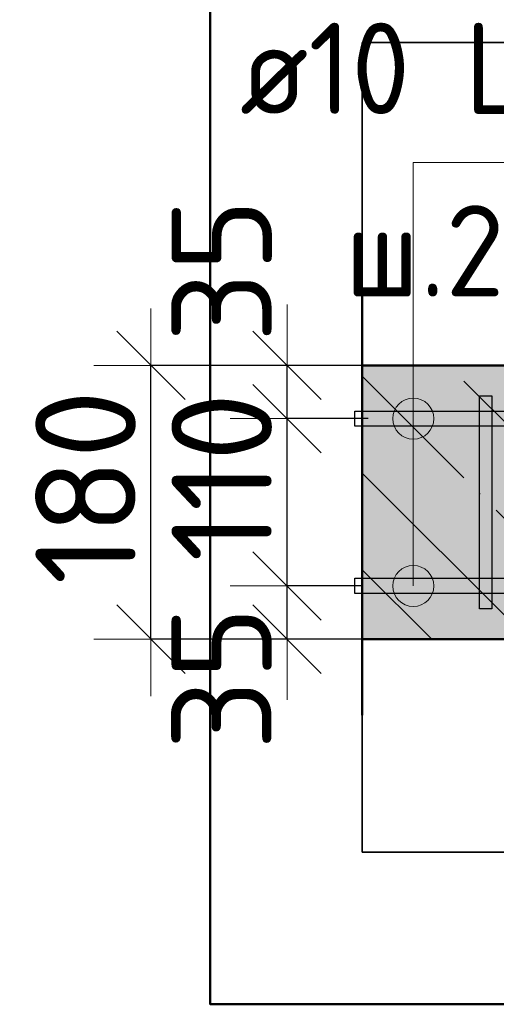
# Model space of a CAD drawing. Header units: millimetres. Extents: x -26477 to 45326, y 46540 to 77465.
# Tile 38 of 50: x 41954 to 42268, y 72755 to 73402. Entities that reach past the tile are written whole.
import ezdxf

# ---------------------------------------------------------------- set-up
doc = ezdxf.new("R2010")
doc.units = ezdxf.units.MM
doc.header["$PDMODE"] = 65
doc.linetypes.add('______11', pattern=[150, 120, -15, 0, -15])
doc.linetypes.add('______5', pattern=[330, 240, -30, 30, -30])
for name, color, linetype, lineweight in [('Standard', 7, 'Continuous', 25), ('Арм.стержн. вертикальными 1', 22, 'Continuous', 35), ('Арм.стержн.горизонт. 1', 180, 'Continuous', 35), ('Размерная линия_ общее', 7, 'Continuous', 13)]:
    doc.layers.add(name, color=color, linetype=linetype, lineweight=lineweight)
doc.layers.add('Арм.стержн.Стяжки', color=7, linetype='Continuous', lineweight=35, true_color=0x501e0f)
doc.styles.add('ISOCPEUR', font='ISOCPEUR')
doc.dimstyles.new('DIMSTYLE_4', dxfattribs={"dimtxt": 66, "dimasz": 75, "dimexe": 0, "dimexo": 0, "dimgap": 33, "dimtad": 2, "dimdec": 0, "dimrnd": 5, "dimzin": 12, "dimdsep": 46, "dimtxsty": 'ISOCPEUR', "dimblk1": 'ALL_ML_STRICH', "dimblk2": 'ALL_ML_STRICH', "dimsah": 1, "dimcen": 0, "dimclrd": 7, "dimclre": 256, "dimclrt": 7, "dimadec": 0, "dimazin": 0, "dimtfac": 1, "dimtdec": 0, "dimtix": 1, "dimtmove": 2, "dimatfit": 3, "dimfxl": 0, "dimtvp": 1.2, "dimtzin": 0, "dimlwd": 0, "dimlwe": -3, "dimarcsym": 0})

# ---------------------------------------------------------------- blocks, each defined once
blk = doc.blocks.new('ALL_ML_STRICH')
at = {"color": 0, "linetype": 'ByBlock', "lineweight": -2}
for p, q in [((0, -0.5), (0, 0.5)), ((-0.3, -0.3), (0.3, 0.3)), ((-1, 0), (0.5, 0))]:
    blk.add_line(p, q, dxfattribs=at)
blk = doc.blocks.new('*D109')
at = {"layer": 'DEFPOINTS', "color": 7, "linetype": 'Continuous', "lineweight": 13, "transparency": 33554687}
for p in [(42199.24, 73030.09), (42130.07, 72995.09), (42217.21, 72995.09)]:
    blk.add_point(p, dxfattribs=at)
at = {"layer": 'Размерная линия_ общее', "color": 253, "linetype": 'Continuous', "lineweight": -2, "true_color": 0xa0a0a0, "transparency": 33554687}
for p, q in [((42179.24, 73030.09), (42130.07, 73030.09)), ((42197.21, 72995.09), (42130.07, 72995.09))]:
    blk.add_line(p, q, dxfattribs=at)
at = {"layer": 'Размерная линия_ общее', "color": 7, "linetype": 'Continuous', "lineweight": -2, "transparency": 33554687}
blk.add_line((42130.07, 72995.09), (42130.07, 73030.09), dxfattribs=at)
at = {"layer": 'Размерная линия_ общее', "color": 7, "linetype": 'Continuous', "lineweight": 13, "transparency": 33554687, "xscale": 75, "yscale": 75, "zscale": 75}
for p, rotation in [((42130.07, 72995.09), 270), ((42130.07, 73030.09), 90)]:
    blk.add_blockref('ALL_ML_STRICH', p, dxfattribs=dict(at, rotation=rotation))
at = {"layer": 'Размерная линия_ общее', "color": 7, "linetype": 'Continuous', "lineweight": 13, "transparency": 33554687, "insert": (42086.99, 72969.4), "char_height": 66, "width": 132, "attachment_point": 5, "rotation": 90, "style": 'ISOCPEUR'}
blk.add_mtext('\\A1;{35}', dxfattribs=at)
blk = doc.blocks.new('*D110')
at = {"layer": 'DEFPOINTS', "color": 7, "linetype": 'Continuous', "lineweight": 13, "transparency": 33554687}
for p in [(42203.33, 73140.09), (42130.07, 73030.09), (42199.24, 73030.09)]:
    blk.add_point(p, dxfattribs=at)
at = {"layer": 'Размерная линия_ общее', "color": 253, "linetype": 'Continuous', "lineweight": -2, "true_color": 0xa0a0a0, "transparency": 33554687}
for p, q in [((42183.33, 73140.09), (42130.07, 73140.09)), ((42179.24, 73030.09), (42130.07, 73030.09))]:
    blk.add_line(p, q, dxfattribs=at)
at = {"layer": 'Размерная линия_ общее', "color": 7, "linetype": 'Continuous', "lineweight": -2, "transparency": 33554687}
blk.add_line((42130.07, 73030.09), (42130.07, 73140.09), dxfattribs=at)
at = {"layer": 'Размерная линия_ общее', "color": 7, "linetype": 'Continuous', "lineweight": 13, "transparency": 33554687, "xscale": 75, "yscale": 75, "zscale": 75}
for p, rotation in [((42130.07, 73140.09), 90), ((42130.07, 73030.09), 270)]:
    blk.add_blockref('ALL_ML_STRICH', p, dxfattribs=dict(at, rotation=rotation))
at = {"layer": 'Размерная линия_ общее', "color": 7, "linetype": 'Continuous', "lineweight": 13, "transparency": 33554687, "insert": (42087.07, 73101.59), "char_height": 66, "width": 198, "attachment_point": 5, "rotation": 90, "style": 'ISOCPEUR'}
blk.add_mtext('\\A1;{110}', dxfattribs=at)
blk = doc.blocks.new('*D111')
at = {"layer": 'DEFPOINTS', "color": 7, "linetype": 'Continuous', "lineweight": 13, "transparency": 33554687}
for p in [(42209.22, 73175.09), (42130.07, 73140.09), (42203.33, 73140.09)]:
    blk.add_point(p, dxfattribs=at)
at = {"layer": 'Размерная линия_ общее', "color": 253, "linetype": 'Continuous', "lineweight": -2, "true_color": 0xa0a0a0, "transparency": 33554687}
for p, q in [((42189.22, 73175.09), (42130.07, 73175.09)), ((42183.33, 73140.09), (42130.07, 73140.09))]:
    blk.add_line(p, q, dxfattribs=at)
at = {"layer": 'Размерная линия_ общее', "color": 7, "linetype": 'Continuous', "lineweight": -2, "transparency": 33554687}
blk.add_line((42130.07, 73140.09), (42130.07, 73175.09), dxfattribs=at)
at = {"layer": 'Размерная линия_ общее', "color": 7, "linetype": 'Continuous', "lineweight": 13, "transparency": 33554687, "xscale": 75, "yscale": 75, "zscale": 75}
for p, rotation in [((42130.07, 73140.09), 270), ((42130.07, 73175.09), 90)]:
    blk.add_blockref('ALL_ML_STRICH', p, dxfattribs=dict(at, rotation=rotation))
at = {"layer": 'Размерная линия_ общее', "color": 7, "linetype": 'Continuous', "lineweight": 13, "transparency": 33554687, "insert": (42087.08, 73237.48), "char_height": 66, "width": 132, "attachment_point": 5, "rotation": 90, "style": 'ISOCPEUR'}
blk.add_mtext('\\A1;{35}', dxfattribs=at)
blk = doc.blocks.new('*D112')
at = {"layer": 'DEFPOINTS', "color": 7, "linetype": 'Continuous', "lineweight": 13, "transparency": 33554687}
for p in [(42203.65, 73175.09), (42040.56, 72995.09), (42197.21, 72995.09)]:
    blk.add_point(p, dxfattribs=at)
at = {"layer": 'Размерная линия_ общее', "color": 253, "linetype": 'Continuous', "lineweight": -2, "true_color": 0xa0a0a0, "transparency": 33554687}
for p, q in [((42183.65, 73175.09), (42040.56, 73175.09)), ((42177.21, 72995.09), (42040.56, 72995.09))]:
    blk.add_line(p, q, dxfattribs=at)
at = {"layer": 'Размерная линия_ общее', "color": 7, "linetype": 'Continuous', "lineweight": -2, "transparency": 33554687}
blk.add_line((42040.56, 72995.09), (42040.56, 73175.09), dxfattribs=at)
at = {"layer": 'Размерная линия_ общее', "color": 7, "linetype": 'Continuous', "lineweight": 13, "transparency": 33554687, "xscale": 75, "yscale": 75, "zscale": 75}
for p, rotation in [((42040.56, 73175.09), 90), ((42040.56, 72995.09), 270)]:
    blk.add_blockref('ALL_ML_STRICH', p, dxfattribs=dict(at, rotation=rotation))
at = {"layer": 'Размерная линия_ общее', "color": 7, "linetype": 'Continuous', "lineweight": 13, "transparency": 33554687, "insert": (41997.56, 73094.99), "char_height": 66, "width": 198, "attachment_point": 5, "rotation": 90, "style": 'ISOCPEUR'}
blk.add_mtext('\\A1;{180}', dxfattribs=at)

msp = doc.modelspace()

# ---------------------------------------------------------------- hatches: boundary and pattern name
at = {"layer": 'Standard', "linetype": 'Continuous', "lineweight": -3, "transparency": 33554687}
msp.add_hatch(color=7, dxfattribs=at).paths.add_polyline_path([(42790.62, 72995.09), (42790.62, 73175.09), (42179.52, 73175.09), (42179.52, 72995.09)])
at = {"layer": 'Арм.стержн. вертикальными 1', "linetype": 'Continuous', "lineweight": 50, "transparency": 33554687}
for points in [[(42250.62, 73125.09), (42252.53, 73125.47), (42254.15, 73126.56), (42255.24, 73128.18), (42255.62, 73130.09), (42255.24, 73132), (42254.15, 73133.63), (42252.53, 73134.71), (42250.62, 73135.09), (42248.7, 73134.71), (42247.08, 73133.63), (42246, 73132), (42245.62, 73130.09), (42246, 73128.18), (42247.08, 73126.56), (42248.7, 73125.47)], [(42250.62, 73035.09), (42252.53, 73035.47), (42254.15, 73036.56), (42255.24, 73038.18), (42255.62, 73040.09), (42255.24, 73042), (42254.15, 73043.63), (42252.53, 73044.71), (42250.62, 73045.09), (42248.7, 73044.71), (42247.08, 73043.63), (42246, 73042), (42245.62, 73040.09), (42246, 73038.18), (42247.08, 73036.56), (42248.7, 73035.47)]]:
    msp.add_hatch(color=4, dxfattribs=at).paths.add_polyline_path(points)
at = {"layer": 'Арм.стержн.горизонт. 1', "linetype": 'Continuous', "lineweight": 13, "transparency": 33554687}
for points in [[(42219.78, 73151.7), (42206.28, 73151.7), (42201.42, 73146.84)], [(42219.78, 73151.7), (42201.42, 73146.84), (42224.64, 73146.84)], [(42219.78, 73151.7), (42206.28, 73151.7), (42201.42, 73146.84)], [(42219.78, 73151.7), (42201.42, 73146.84), (42224.64, 73146.84)], [(42219.78, 73151.7), (42206.28, 73151.7), (42201.42, 73146.84)], [(42219.78, 73151.7), (42201.42, 73146.84), (42224.64, 73146.84)], [(42219.78, 73151.7), (42206.28, 73151.7), (42201.42, 73146.84)], [(42219.78, 73151.7), (42201.42, 73146.84), (42224.64, 73146.84)], [(42219.78, 73151.7), (42206.28, 73151.7), (42201.42, 73146.84)], [(42219.78, 73151.7), (42201.42, 73146.84), (42224.64, 73146.84)], [(42219.78, 73151.7), (42206.28, 73151.7), (42201.42, 73146.84)], [(42219.78, 73151.7), (42201.42, 73146.84), (42224.64, 73146.84)], [(42219.78, 73151.7), (42206.28, 73151.7), (42201.42, 73146.84)], [(42219.78, 73151.7), (42201.42, 73146.84), (42224.64, 73146.84)], [(42219.78, 73151.7), (42206.28, 73151.7), (42201.42, 73146.84)], [(42219.78, 73151.7), (42201.42, 73146.84), (42224.64, 73146.84)], [(42219.78, 73151.7), (42206.28, 73151.7), (42201.42, 73146.84)], [(42219.78, 73151.7), (42201.42, 73146.84), (42224.64, 73146.84)], [(42219.78, 73151.7), (42206.28, 73151.7), (42201.42, 73146.84)], [(42219.78, 73151.7), (42201.42, 73146.84), (42224.64, 73146.84)], [(42219.78, 73151.7), (42206.28, 73151.7), (42201.42, 73146.84)], [(42219.78, 73151.7), (42201.42, 73146.84), (42224.64, 73146.84)], [(42219.78, 73151.7), (42206.28, 73151.7), (42201.42, 73146.84)], [(42219.78, 73151.7), (42201.42, 73146.84), (42224.64, 73146.84)], [(42219.78, 73151.7), (42206.28, 73151.7), (42201.42, 73146.84)], [(42219.78, 73151.7), (42201.42, 73146.84), (42224.64, 73146.84)], [(42219.78, 73151.7), (42206.28, 73151.7), (42201.42, 73146.84)], [(42219.78, 73151.7), (42201.42, 73146.84), (42224.64, 73146.84)], [(42206.28, 73151.7), (42219.78, 73151.7), (42213.03, 73153.59)], [(42206.28, 73151.7), (42219.78, 73151.7), (42213.03, 73153.59)], [(42206.28, 73151.7), (42219.78, 73151.7), (42213.03, 73153.59)], [(42206.28, 73151.7), (42219.78, 73151.7), (42213.03, 73153.59)], [(42206.28, 73151.7), (42219.78, 73151.7), (42213.03, 73153.59)], [(42206.28, 73151.7), (42219.78, 73151.7), (42213.03, 73153.59)], [(42206.28, 73151.7), (42219.78, 73151.7), (42213.03, 73153.59)], [(42206.28, 73151.7), (42219.78, 73151.7), (42213.03, 73153.59)], [(42206.28, 73151.7), (42219.78, 73151.7), (42213.03, 73153.59)], [(42206.28, 73151.7), (42219.78, 73151.7), (42213.03, 73153.59)], [(42206.28, 73151.7), (42219.78, 73151.7), (42213.03, 73153.59)], [(42206.28, 73151.7), (42219.78, 73151.7), (42213.03, 73153.59)], [(42206.28, 73151.7), (42219.78, 73151.7), (42213.03, 73153.59)], [(42206.28, 73151.7), (42219.78, 73151.7), (42213.03, 73153.59)], [(42224.64, 73146.84), (42201.42, 73146.84), (42199.53, 73140.09)], [(42224.64, 73146.84), (42199.53, 73140.09), (42226.53, 73140.09)], [(42224.64, 73146.84), (42201.42, 73146.84), (42199.53, 73140.09)], [(42224.64, 73146.84), (42199.53, 73140.09), (42226.53, 73140.09)], [(42224.64, 73146.84), (42201.42, 73146.84), (42199.53, 73140.09)], [(42224.64, 73146.84), (42199.53, 73140.09), (42226.53, 73140.09)], [(42224.64, 73146.84), (42201.42, 73146.84), (42199.53, 73140.09)], [(42224.64, 73146.84), (42199.53, 73140.09), (42226.53, 73140.09)], [(42224.64, 73146.84), (42201.42, 73146.84), (42199.53, 73140.09)], [(42224.64, 73146.84), (42199.53, 73140.09), (42226.53, 73140.09)], [(42224.64, 73146.84), (42201.42, 73146.84), (42199.53, 73140.09)], [(42224.64, 73146.84), (42199.53, 73140.09), (42226.53, 73140.09)], [(42224.64, 73146.84), (42201.42, 73146.84), (42199.53, 73140.09)], [(42224.64, 73146.84), (42199.53, 73140.09), (42226.53, 73140.09)], [(42224.64, 73146.84), (42201.42, 73146.84), (42199.53, 73140.09)], [(42224.64, 73146.84), (42199.53, 73140.09), (42226.53, 73140.09)], [(42224.64, 73146.84), (42201.42, 73146.84), (42199.53, 73140.09)], [(42224.64, 73146.84), (42199.53, 73140.09), (42226.53, 73140.09)], [(42224.64, 73146.84), (42201.42, 73146.84), (42199.53, 73140.09)], [(42224.64, 73146.84), (42199.53, 73140.09), (42226.53, 73140.09)], [(42224.64, 73146.84), (42201.42, 73146.84), (42199.53, 73140.09)], [(42224.64, 73146.84), (42199.53, 73140.09), (42226.53, 73140.09)], [(42224.64, 73146.84), (42201.42, 73146.84), (42199.53, 73140.09)], [(42224.64, 73146.84), (42199.53, 73140.09), (42226.53, 73140.09)], [(42224.64, 73146.84), (42201.42, 73146.84), (42199.53, 73140.09)], [(42224.64, 73146.84), (42199.53, 73140.09), (42226.53, 73140.09)], [(42224.64, 73146.84), (42201.42, 73146.84), (42199.53, 73140.09)], [(42224.64, 73146.84), (42199.53, 73140.09), (42226.53, 73140.09)], [(42226.53, 73140.09), (42199.53, 73140.09), (42201.42, 73133.34)], [(42226.53, 73140.09), (42199.53, 73140.09), (42201.42, 73133.34)], [(42226.53, 73140.09), (42199.53, 73140.09), (42201.42, 73133.34)], [(42226.53, 73140.09), (42199.53, 73140.09), (42201.42, 73133.34)], [(42226.53, 73140.09), (42199.53, 73140.09), (42201.42, 73133.34)], [(42226.53, 73140.09), (42199.53, 73140.09), (42201.42, 73133.34)], [(42226.53, 73140.09), (42199.53, 73140.09), (42201.42, 73133.34)], [(42226.53, 73140.09), (42199.53, 73140.09), (42201.42, 73133.34)], [(42226.53, 73140.09), (42199.53, 73140.09), (42201.42, 73133.34)], [(42226.53, 73140.09), (42199.53, 73140.09), (42201.42, 73133.34)], [(42226.53, 73140.09), (42199.53, 73140.09), (42201.42, 73133.34)], [(42226.53, 73140.09), (42199.53, 73140.09), (42201.42, 73133.34)], [(42226.53, 73140.09), (42199.53, 73140.09), (42201.42, 73133.34)], [(42226.53, 73140.09), (42199.53, 73140.09), (42201.42, 73133.34)], [(42226.53, 73140.09), (42201.42, 73133.34), (42224.64, 73133.34)], [(42226.53, 73140.09), (42201.42, 73133.34), (42224.64, 73133.34)], [(42226.53, 73140.09), (42201.42, 73133.34), (42224.64, 73133.34)], [(42226.53, 73140.09), (42201.42, 73133.34), (42224.64, 73133.34)], [(42226.53, 73140.09), (42201.42, 73133.34), (42224.64, 73133.34)], [(42226.53, 73140.09), (42201.42, 73133.34), (42224.64, 73133.34)], [(42226.53, 73140.09), (42201.42, 73133.34), (42224.64, 73133.34)], [(42226.53, 73140.09), (42201.42, 73133.34), (42224.64, 73133.34)], [(42226.53, 73140.09), (42201.42, 73133.34), (42224.64, 73133.34)], [(42226.53, 73140.09), (42201.42, 73133.34), (42224.64, 73133.34)], [(42226.53, 73140.09), (42201.42, 73133.34), (42224.64, 73133.34)], [(42226.53, 73140.09), (42201.42, 73133.34), (42224.64, 73133.34)], [(42226.53, 73140.09), (42201.42, 73133.34), (42224.64, 73133.34)], [(42226.53, 73140.09), (42201.42, 73133.34), (42224.64, 73133.34)], [(42224.64, 73133.34), (42201.42, 73133.34), (42206.28, 73128.48)], [(42224.64, 73133.34), (42201.42, 73133.34), (42206.28, 73128.48)], [(42224.64, 73133.34), (42201.42, 73133.34), (42206.28, 73128.48)], [(42224.64, 73133.34), (42201.42, 73133.34), (42206.28, 73128.48)], [(42224.64, 73133.34), (42201.42, 73133.34), (42206.28, 73128.48)], [(42224.64, 73133.34), (42201.42, 73133.34), (42206.28, 73128.48)], [(42224.64, 73133.34), (42201.42, 73133.34), (42206.28, 73128.48)], [(42224.64, 73133.34), (42201.42, 73133.34), (42206.28, 73128.48)], [(42224.64, 73133.34), (42201.42, 73133.34), (42206.28, 73128.48)], [(42224.64, 73133.34), (42201.42, 73133.34), (42206.28, 73128.48)], [(42224.64, 73133.34), (42201.42, 73133.34), (42206.28, 73128.48)], [(42224.64, 73133.34), (42201.42, 73133.34), (42206.28, 73128.48)], [(42224.64, 73133.34), (42201.42, 73133.34), (42206.28, 73128.48)], [(42224.64, 73133.34), (42201.42, 73133.34), (42206.28, 73128.48)], [(42224.64, 73133.34), (42206.28, 73128.48), (42219.78, 73128.48)], [(42224.64, 73133.34), (42206.28, 73128.48), (42219.78, 73128.48)], [(42224.64, 73133.34), (42206.28, 73128.48), (42219.78, 73128.48)], [(42224.64, 73133.34), (42206.28, 73128.48), (42219.78, 73128.48)], [(42224.64, 73133.34), (42206.28, 73128.48), (42219.78, 73128.48)], [(42224.64, 73133.34), (42206.28, 73128.48), (42219.78, 73128.48)], [(42224.64, 73133.34), (42206.28, 73128.48), (42219.78, 73128.48)], [(42224.64, 73133.34), (42206.28, 73128.48), (42219.78, 73128.48)], [(42224.64, 73133.34), (42206.28, 73128.48), (42219.78, 73128.48)], [(42224.64, 73133.34), (42206.28, 73128.48), (42219.78, 73128.48)], [(42224.64, 73133.34), (42206.28, 73128.48), (42219.78, 73128.48)], [(42224.64, 73133.34), (42206.28, 73128.48), (42219.78, 73128.48)], [(42224.64, 73133.34), (42206.28, 73128.48), (42219.78, 73128.48)], [(42224.64, 73133.34), (42206.28, 73128.48), (42219.78, 73128.48)], [(42219.78, 73128.48), (42206.28, 73128.48), (42213.03, 73126.59)], [(42219.78, 73128.48), (42206.28, 73128.48), (42213.03, 73126.59)], [(42219.78, 73128.48), (42206.28, 73128.48), (42213.03, 73126.59)], [(42219.78, 73128.48), (42206.28, 73128.48), (42213.03, 73126.59)], [(42219.78, 73128.48), (42206.28, 73128.48), (42213.03, 73126.59)], [(42219.78, 73128.48), (42206.28, 73128.48), (42213.03, 73126.59)], [(42219.78, 73128.48), (42206.28, 73128.48), (42213.03, 73126.59)], [(42219.78, 73128.48), (42206.28, 73128.48), (42213.03, 73126.59)], [(42219.78, 73128.48), (42206.28, 73128.48), (42213.03, 73126.59)], [(42219.78, 73128.48), (42206.28, 73128.48), (42213.03, 73126.59)], [(42219.78, 73128.48), (42206.28, 73128.48), (42213.03, 73126.59)], [(42219.78, 73128.48), (42206.28, 73128.48), (42213.03, 73126.59)], [(42219.78, 73128.48), (42206.28, 73128.48), (42213.03, 73126.59)], [(42219.78, 73128.48), (42206.28, 73128.48), (42213.03, 73126.59)], [(42219.78, 73041.7), (42206.28, 73041.7), (42201.42, 73036.84)], [(42219.78, 73041.7), (42201.42, 73036.84), (42224.64, 73036.84)], [(42219.78, 73041.7), (42206.28, 73041.7), (42201.42, 73036.84)], [(42219.78, 73041.7), (42201.42, 73036.84), (42224.64, 73036.84)], [(42219.78, 73041.7), (42206.28, 73041.7), (42201.42, 73036.84)], [(42219.78, 73041.7), (42201.42, 73036.84), (42224.64, 73036.84)], [(42219.78, 73041.7), (42206.28, 73041.7), (42201.42, 73036.84)], [(42219.78, 73041.7), (42201.42, 73036.84), (42224.64, 73036.84)], [(42219.78, 73041.7), (42206.28, 73041.7), (42201.42, 73036.84)], [(42219.78, 73041.7), (42201.42, 73036.84), (42224.64, 73036.84)], [(42219.78, 73041.7), (42206.28, 73041.7), (42201.42, 73036.84)], [(42219.78, 73041.7), (42201.42, 73036.84), (42224.64, 73036.84)], [(42219.78, 73041.7), (42206.28, 73041.7), (42201.42, 73036.84)], [(42219.78, 73041.7), (42201.42, 73036.84), (42224.64, 73036.84)], [(42219.78, 73041.7), (42206.28, 73041.7), (42201.42, 73036.84)], [(42219.78, 73041.7), (42201.42, 73036.84), (42224.64, 73036.84)], [(42219.78, 73041.7), (42206.28, 73041.7), (42201.42, 73036.84)], [(42219.78, 73041.7), (42201.42, 73036.84), (42224.64, 73036.84)], [(42219.78, 73041.7), (42206.28, 73041.7), (42201.42, 73036.84)], [(42219.78, 73041.7), (42201.42, 73036.84), (42224.64, 73036.84)], [(42219.78, 73041.7), (42206.28, 73041.7), (42201.42, 73036.84)], [(42219.78, 73041.7), (42201.42, 73036.84), (42224.64, 73036.84)], [(42219.78, 73041.7), (42206.28, 73041.7), (42201.42, 73036.84)], [(42219.78, 73041.7), (42201.42, 73036.84), (42224.64, 73036.84)], [(42219.78, 73041.7), (42206.28, 73041.7), (42201.42, 73036.84)], [(42219.78, 73041.7), (42201.42, 73036.84), (42224.64, 73036.84)], [(42219.78, 73041.7), (42206.28, 73041.7), (42201.42, 73036.84)], [(42219.78, 73041.7), (42201.42, 73036.84), (42224.64, 73036.84)], [(42206.28, 73041.7), (42219.78, 73041.7), (42213.03, 73043.59)], [(42206.28, 73041.7), (42219.78, 73041.7), (42213.03, 73043.59)], [(42206.28, 73041.7), (42219.78, 73041.7), (42213.03, 73043.59)], [(42206.28, 73041.7), (42219.78, 73041.7), (42213.03, 73043.59)], [(42206.28, 73041.7), (42219.78, 73041.7), (42213.03, 73043.59)], [(42206.28, 73041.7), (42219.78, 73041.7), (42213.03, 73043.59)], [(42206.28, 73041.7), (42219.78, 73041.7), (42213.03, 73043.59)], [(42206.28, 73041.7), (42219.78, 73041.7), (42213.03, 73043.59)], [(42206.28, 73041.7), (42219.78, 73041.7), (42213.03, 73043.59)], [(42206.28, 73041.7), (42219.78, 73041.7), (42213.03, 73043.59)], [(42206.28, 73041.7), (42219.78, 73041.7), (42213.03, 73043.59)], [(42206.28, 73041.7), (42219.78, 73041.7), (42213.03, 73043.59)], [(42206.28, 73041.7), (42219.78, 73041.7), (42213.03, 73043.59)], [(42206.28, 73041.7), (42219.78, 73041.7), (42213.03, 73043.59)], [(42224.64, 73036.84), (42201.42, 73036.84), (42199.53, 73030.09)], [(42224.64, 73036.84), (42199.53, 73030.09), (42226.53, 73030.09)], [(42224.64, 73036.84), (42201.42, 73036.84), (42199.53, 73030.09)], [(42224.64, 73036.84), (42199.53, 73030.09), (42226.53, 73030.09)], [(42224.64, 73036.84), (42201.42, 73036.84), (42199.53, 73030.09)], [(42224.64, 73036.84), (42199.53, 73030.09), (42226.53, 73030.09)], [(42224.64, 73036.84), (42201.42, 73036.84), (42199.53, 73030.09)], [(42224.64, 73036.84), (42199.53, 73030.09), (42226.53, 73030.09)], [(42224.64, 73036.84), (42201.42, 73036.84), (42199.53, 73030.09)], [(42224.64, 73036.84), (42199.53, 73030.09), (42226.53, 73030.09)], [(42224.64, 73036.84), (42201.42, 73036.84), (42199.53, 73030.09)], [(42224.64, 73036.84), (42199.53, 73030.09), (42226.53, 73030.09)], [(42224.64, 73036.84), (42201.42, 73036.84), (42199.53, 73030.09)], [(42224.64, 73036.84), (42199.53, 73030.09), (42226.53, 73030.09)], [(42224.64, 73036.84), (42201.42, 73036.84), (42199.53, 73030.09)], [(42224.64, 73036.84), (42199.53, 73030.09), (42226.53, 73030.09)], [(42224.64, 73036.84), (42201.42, 73036.84), (42199.53, 73030.09)], [(42224.64, 73036.84), (42199.53, 73030.09), (42226.53, 73030.09)], [(42224.64, 73036.84), (42201.42, 73036.84), (42199.53, 73030.09)], [(42224.64, 73036.84), (42199.53, 73030.09), (42226.53, 73030.09)], [(42224.64, 73036.84), (42201.42, 73036.84), (42199.53, 73030.09)], [(42224.64, 73036.84), (42199.53, 73030.09), (42226.53, 73030.09)], [(42224.64, 73036.84), (42201.42, 73036.84), (42199.53, 73030.09)], [(42224.64, 73036.84), (42199.53, 73030.09), (42226.53, 73030.09)], [(42224.64, 73036.84), (42201.42, 73036.84), (42199.53, 73030.09)], [(42224.64, 73036.84), (42199.53, 73030.09), (42226.53, 73030.09)], [(42224.64, 73036.84), (42201.42, 73036.84), (42199.53, 73030.09)], [(42224.64, 73036.84), (42199.53, 73030.09), (42226.53, 73030.09)], [(42226.53, 73030.09), (42199.53, 73030.09), (42201.42, 73023.34)], [(42226.53, 73030.09), (42199.53, 73030.09), (42201.42, 73023.34)], [(42226.53, 73030.09), (42199.53, 73030.09), (42201.42, 73023.34)], [(42226.53, 73030.09), (42199.53, 73030.09), (42201.42, 73023.34)], [(42226.53, 73030.09), (42199.53, 73030.09), (42201.42, 73023.34)], [(42226.53, 73030.09), (42199.53, 73030.09), (42201.42, 73023.34)], [(42226.53, 73030.09), (42199.53, 73030.09), (42201.42, 73023.34)], [(42226.53, 73030.09), (42199.53, 73030.09), (42201.42, 73023.34)], [(42226.53, 73030.09), (42199.53, 73030.09), (42201.42, 73023.34)], [(42226.53, 73030.09), (42199.53, 73030.09), (42201.42, 73023.34)], [(42226.53, 73030.09), (42199.53, 73030.09), (42201.42, 73023.34)], [(42226.53, 73030.09), (42199.53, 73030.09), (42201.42, 73023.34)], [(42226.53, 73030.09), (42199.53, 73030.09), (42201.42, 73023.34)], [(42226.53, 73030.09), (42199.53, 73030.09), (42201.42, 73023.34)], [(42226.53, 73030.09), (42201.42, 73023.34), (42224.64, 73023.34)], [(42226.53, 73030.09), (42201.42, 73023.34), (42224.64, 73023.34)], [(42226.53, 73030.09), (42201.42, 73023.34), (42224.64, 73023.34)], [(42226.53, 73030.09), (42201.42, 73023.34), (42224.64, 73023.34)], [(42226.53, 73030.09), (42201.42, 73023.34), (42224.64, 73023.34)], [(42226.53, 73030.09), (42201.42, 73023.34), (42224.64, 73023.34)], [(42226.53, 73030.09), (42201.42, 73023.34), (42224.64, 73023.34)], [(42226.53, 73030.09), (42201.42, 73023.34), (42224.64, 73023.34)], [(42226.53, 73030.09), (42201.42, 73023.34), (42224.64, 73023.34)], [(42226.53, 73030.09), (42201.42, 73023.34), (42224.64, 73023.34)], [(42226.53, 73030.09), (42201.42, 73023.34), (42224.64, 73023.34)], [(42226.53, 73030.09), (42201.42, 73023.34), (42224.64, 73023.34)], [(42226.53, 73030.09), (42201.42, 73023.34), (42224.64, 73023.34)], [(42226.53, 73030.09), (42201.42, 73023.34), (42224.64, 73023.34)], [(42224.64, 73023.34), (42201.42, 73023.34), (42206.28, 73018.48)], [(42224.64, 73023.34), (42201.42, 73023.34), (42206.28, 73018.48)], [(42224.64, 73023.34), (42201.42, 73023.34), (42206.28, 73018.48)], [(42224.64, 73023.34), (42201.42, 73023.34), (42206.28, 73018.48)], [(42224.64, 73023.34), (42201.42, 73023.34), (42206.28, 73018.48)], [(42224.64, 73023.34), (42201.42, 73023.34), (42206.28, 73018.48)], [(42224.64, 73023.34), (42201.42, 73023.34), (42206.28, 73018.48)], [(42224.64, 73023.34), (42201.42, 73023.34), (42206.28, 73018.48)], [(42224.64, 73023.34), (42201.42, 73023.34), (42206.28, 73018.48)], [(42224.64, 73023.34), (42201.42, 73023.34), (42206.28, 73018.48)], [(42224.64, 73023.34), (42201.42, 73023.34), (42206.28, 73018.48)], [(42224.64, 73023.34), (42201.42, 73023.34), (42206.28, 73018.48)], [(42224.64, 73023.34), (42201.42, 73023.34), (42206.28, 73018.48)], [(42224.64, 73023.34), (42201.42, 73023.34), (42206.28, 73018.48)], [(42224.64, 73023.34), (42206.28, 73018.48), (42219.78, 73018.48)], [(42224.64, 73023.34), (42206.28, 73018.48), (42219.78, 73018.48)], [(42224.64, 73023.34), (42206.28, 73018.48), (42219.78, 73018.48)], [(42224.64, 73023.34), (42206.28, 73018.48), (42219.78, 73018.48)], [(42224.64, 73023.34), (42206.28, 73018.48), (42219.78, 73018.48)], [(42224.64, 73023.34), (42206.28, 73018.48), (42219.78, 73018.48)], [(42224.64, 73023.34), (42206.28, 73018.48), (42219.78, 73018.48)], [(42224.64, 73023.34), (42206.28, 73018.48), (42219.78, 73018.48)], [(42224.64, 73023.34), (42206.28, 73018.48), (42219.78, 73018.48)], [(42224.64, 73023.34), (42206.28, 73018.48), (42219.78, 73018.48)], [(42224.64, 73023.34), (42206.28, 73018.48), (42219.78, 73018.48)], [(42224.64, 73023.34), (42206.28, 73018.48), (42219.78, 73018.48)], [(42224.64, 73023.34), (42206.28, 73018.48), (42219.78, 73018.48)], [(42224.64, 73023.34), (42206.28, 73018.48), (42219.78, 73018.48)], [(42219.78, 73018.48), (42206.28, 73018.48), (42213.03, 73016.59)], [(42219.78, 73018.48), (42206.28, 73018.48), (42213.03, 73016.59)], [(42219.78, 73018.48), (42206.28, 73018.48), (42213.03, 73016.59)], [(42219.78, 73018.48), (42206.28, 73018.48), (42213.03, 73016.59)], [(42219.78, 73018.48), (42206.28, 73018.48), (42213.03, 73016.59)], [(42219.78, 73018.48), (42206.28, 73018.48), (42213.03, 73016.59)], [(42219.78, 73018.48), (42206.28, 73018.48), (42213.03, 73016.59)], [(42219.78, 73018.48), (42206.28, 73018.48), (42213.03, 73016.59)], [(42219.78, 73018.48), (42206.28, 73018.48), (42213.03, 73016.59)], [(42219.78, 73018.48), (42206.28, 73018.48), (42213.03, 73016.59)], [(42219.78, 73018.48), (42206.28, 73018.48), (42213.03, 73016.59)], [(42219.78, 73018.48), (42206.28, 73018.48), (42213.03, 73016.59)], [(42219.78, 73018.48), (42206.28, 73018.48), (42213.03, 73016.59)], [(42219.78, 73018.48), (42206.28, 73018.48), (42213.03, 73016.59)]]:
    msp.add_hatch(color=7, dxfattribs=at).paths.add_polyline_path(points)

# ---------------------------------------------------------------- linework, layer by layer
at = {"color": 52, "linetype": 'Continuous', "lineweight": -3, "transparency": 33554687}
for p, q in [((42179.52, 73387.35), (42179.52, 72854.97)), ((42179.52, 72854.97), (42179.52, 73387.35)), ((42935.42, 73387.35), (42179.52, 73387.35)), ((42179.52, 73387.35), (42935.42, 73387.35)), ((42179.52, 72854.97), (42935.42, 72854.97)), ((42935.42, 72854.97), (42179.52, 72854.97))]:
    msp.add_line(p, q, dxfattribs=at)
at = {"layer": 'Standard', "color": 7, "linetype": 'Continuous', "lineweight": 50, "transparency": 33554687}
for p, q in [((42179.52, 73225.09), (42179.52, 72945.09)), ((42790.62, 73175.09), (42179.52, 73175.09)), ((42179.52, 72995.09), (42790.62, 72995.09))]:
    msp.add_line(p, q, dxfattribs=at)
at = {"layer": 'Standard', "color": 7, "linetype": '______5', "lineweight": -3, "transparency": 33554687}
for p, q in [((42416.05, 72995.09), (42236.05, 73175.09)), ((42288.77, 72995.09), (42179.52, 73104.34))]:
    msp.add_line(p, q, dxfattribs=at)
at = {"layer": 'Standard', "color": 7, "linetype": '______11', "lineweight": -3, "transparency": 33554687}
for p, q in [((42352.41, 72995.09), (42179.52, 73167.98)), ((42225.13, 72995.09), (42179.52, 73040.7))]:
    msp.add_line(p, q, dxfattribs=at)
at = {"layer": 'Standard', "color": 7, "linetype": 'Continuous', "lineweight": 50, "transparency": 33554687}
msp.add_lwpolyline([(42079.52, 73487.35), (42079.52, 72754.97), (43035.42, 72754.97), (43035.42, 73487.35), (42079.52, 73487.35)], dxfattribs=at)
at = {"layer": 'Арм.стержн.горизонт. 1', "color": 7, "linetype": 'Continuous', "lineweight": 13, "transparency": 33554687}
for p, q in [((42213.03, 73308.43), (42501.03, 73308.43)), ((42213.03, 73308.43), (42213.03, 73030.09)), ((42213.03, 73308.43), (42213.03, 73030.09)), ((42213.03, 73308.43), (42213.03, 73030.09)), ((42213.03, 73308.43), (42213.03, 73030.09)), ((42213.03, 73308.43), (42213.03, 73030.09)), ((42213.03, 73308.43), (42213.03, 73030.09)), ((42213.03, 73308.43), (42213.03, 73030.09)), ((42213.03, 73308.43), (42213.03, 73030.09)), ((42213.03, 73308.43), (42213.03, 73030.09)), ((42213.03, 73308.43), (42213.03, 73030.09)), ((42213.03, 73308.43), (42213.03, 73030.09)), ((42213.03, 73308.43), (42213.03, 73030.09)), ((42213.03, 73308.43), (42213.03, 73030.09)), ((42213.03, 73308.43), (42213.03, 73030.09)), ((42213.03, 73308.43), (42213.03, 73140.09)), ((42213.03, 73308.43), (42213.03, 73140.09)), ((42213.03, 73308.43), (42213.03, 73140.09)), ((42213.03, 73308.43), (42213.03, 73140.09)), ((42213.03, 73308.43), (42213.03, 73140.09)), ((42213.03, 73308.43), (42213.03, 73140.09)), ((42213.03, 73308.43), (42213.03, 73140.09)), ((42213.03, 73308.43), (42213.03, 73140.09)), ((42213.03, 73308.43), (42213.03, 73140.09)), ((42213.03, 73308.43), (42213.03, 73140.09)), ((42213.03, 73308.43), (42213.03, 73140.09)), ((42213.03, 73308.43), (42213.03, 73140.09)), ((42213.03, 73308.43), (42213.03, 73140.09)), ((42213.03, 73308.43), (42213.03, 73140.09)), ((42213.03, 73153.59), (42213.03, 73153.59)), ((42213.03, 73153.59), (42213.03, 73153.59)), ((42213.03, 73153.59), (42213.03, 73153.59)), ((42213.03, 73153.59), (42213.03, 73153.59)), ((42213.03, 73153.59), (42213.03, 73153.59)), ((42213.03, 73153.59), (42213.03, 73153.59)), ((42213.03, 73153.59), (42213.03, 73153.59)), ((42213.03, 73153.59), (42213.03, 73153.59)), ((42213.03, 73153.59), (42213.03, 73153.59)), ((42213.03, 73153.59), (42213.03, 73153.59)), ((42213.03, 73153.59), (42213.03, 73153.59)), ((42213.03, 73153.59), (42213.03, 73153.59)), ((42213.03, 73153.59), (42213.03, 73153.59)), ((42213.03, 73153.59), (42213.03, 73153.59)), ((42199.53, 73140.09), (42199.53, 73140.09)), ((42199.53, 73140.09), (42199.53, 73140.09)), ((42199.53, 73140.09), (42199.53, 73140.09)), ((42199.53, 73140.09), (42199.53, 73140.09)), ((42199.53, 73140.09), (42199.53, 73140.09)), ((42199.53, 73140.09), (42199.53, 73140.09)), ((42199.53, 73140.09), (42199.53, 73140.09)), ((42199.53, 73140.09), (42199.53, 73140.09)), ((42199.53, 73140.09), (42199.53, 73140.09)), ((42199.53, 73140.09), (42199.53, 73140.09)), ((42199.53, 73140.09), (42199.53, 73140.09)), ((42199.53, 73140.09), (42199.53, 73140.09)), ((42199.53, 73140.09), (42199.53, 73140.09)), ((42199.53, 73140.09), (42199.53, 73140.09)), ((42226.53, 73140.09), (42226.53, 73140.09)), ((42226.53, 73140.09), (42226.53, 73140.09)), ((42226.53, 73140.09), (42226.53, 73140.09)), ((42226.53, 73140.09), (42226.53, 73140.09)), ((42226.53, 73140.09), (42226.53, 73140.09)), ((42226.53, 73140.09), (42226.53, 73140.09)), ((42226.53, 73140.09), (42226.53, 73140.09)), ((42226.53, 73140.09), (42226.53, 73140.09)), ((42226.53, 73140.09), (42226.53, 73140.09)), ((42226.53, 73140.09), (42226.53, 73140.09)), ((42226.53, 73140.09), (42226.53, 73140.09)), ((42226.53, 73140.09), (42226.53, 73140.09)), ((42226.53, 73140.09), (42226.53, 73140.09)), ((42226.53, 73140.09), (42226.53, 73140.09)), ((42213.03, 73126.59), (42213.03, 73126.59)), ((42213.03, 73126.59), (42213.03, 73126.59)), ((42213.03, 73126.59), (42213.03, 73126.59)), ((42213.03, 73126.59), (42213.03, 73126.59)), ((42213.03, 73126.59), (42213.03, 73126.59)), ((42213.03, 73126.59), (42213.03, 73126.59)), ((42213.03, 73126.59), (42213.03, 73126.59)), ((42213.03, 73126.59), (42213.03, 73126.59)), ((42213.03, 73126.59), (42213.03, 73126.59)), ((42213.03, 73126.59), (42213.03, 73126.59)), ((42213.03, 73126.59), (42213.03, 73126.59)), ((42213.03, 73126.59), (42213.03, 73126.59)), ((42213.03, 73126.59), (42213.03, 73126.59)), ((42213.03, 73126.59), (42213.03, 73126.59)), ((42213.03, 73043.59), (42213.03, 73043.59)), ((42213.03, 73043.59), (42213.03, 73043.59)), ((42213.03, 73043.59), (42213.03, 73043.59)), ((42213.03, 73043.59), (42213.03, 73043.59)), ((42213.03, 73043.59), (42213.03, 73043.59)), ((42213.03, 73043.59), (42213.03, 73043.59)), ((42213.03, 73043.59), (42213.03, 73043.59)), ((42213.03, 73043.59), (42213.03, 73043.59)), ((42213.03, 73043.59), (42213.03, 73043.59)), ((42213.03, 73043.59), (42213.03, 73043.59)), ((42213.03, 73043.59), (42213.03, 73043.59)), ((42213.03, 73043.59), (42213.03, 73043.59)), ((42213.03, 73043.59), (42213.03, 73043.59)), ((42213.03, 73043.59), (42213.03, 73043.59)), ((42199.53, 73030.09), (42199.53, 73030.09)), ((42199.53, 73030.09), (42199.53, 73030.09)), ((42199.53, 73030.09), (42199.53, 73030.09)), ((42199.53, 73030.09), (42199.53, 73030.09)), ((42199.53, 73030.09), (42199.53, 73030.09)), ((42199.53, 73030.09), (42199.53, 73030.09)), ((42199.53, 73030.09), (42199.53, 73030.09)), ((42199.53, 73030.09), (42199.53, 73030.09)), ((42199.53, 73030.09), (42199.53, 73030.09)), ((42199.53, 73030.09), (42199.53, 73030.09)), ((42199.53, 73030.09), (42199.53, 73030.09)), ((42199.53, 73030.09), (42199.53, 73030.09)), ((42199.53, 73030.09), (42199.53, 73030.09)), ((42199.53, 73030.09), (42199.53, 73030.09)), ((42226.53, 73030.09), (42226.53, 73030.09)), ((42226.53, 73030.09), (42226.53, 73030.09)), ((42226.53, 73030.09), (42226.53, 73030.09)), ((42226.53, 73030.09), (42226.53, 73030.09)), ((42226.53, 73030.09), (42226.53, 73030.09)), ((42226.53, 73030.09), (42226.53, 73030.09)), ((42226.53, 73030.09), (42226.53, 73030.09)), ((42226.53, 73030.09), (42226.53, 73030.09)), ((42226.53, 73030.09), (42226.53, 73030.09)), ((42226.53, 73030.09), (42226.53, 73030.09)), ((42226.53, 73030.09), (42226.53, 73030.09)), ((42226.53, 73030.09), (42226.53, 73030.09)), ((42226.53, 73030.09), (42226.53, 73030.09)), ((42226.53, 73030.09), (42226.53, 73030.09)), ((42213.03, 73016.59), (42213.03, 73016.59)), ((42213.03, 73016.59), (42213.03, 73016.59)), ((42213.03, 73016.59), (42213.03, 73016.59)), ((42213.03, 73016.59), (42213.03, 73016.59)), ((42213.03, 73016.59), (42213.03, 73016.59)), ((42213.03, 73016.59), (42213.03, 73016.59)), ((42213.03, 73016.59), (42213.03, 73016.59)), ((42213.03, 73016.59), (42213.03, 73016.59)), ((42213.03, 73016.59), (42213.03, 73016.59)), ((42213.03, 73016.59), (42213.03, 73016.59)), ((42213.03, 73016.59), (42213.03, 73016.59)), ((42213.03, 73016.59), (42213.03, 73016.59)), ((42213.03, 73016.59), (42213.03, 73016.59)), ((42213.03, 73016.59), (42213.03, 73016.59))]:
    msp.add_line(p, q, dxfattribs=at)
at = {"layer": 'Арм.стержн.горизонт. 1', "color": 52, "linetype": 'Continuous', "lineweight": 50, "transparency": 33554687}
for p, q in [((42790.62, 73175.09), (42179.52, 73175.09)), ((42790.62, 72995.09), (42179.52, 72995.09))]:
    msp.add_line(p, q, dxfattribs=at)
at = {"layer": 'Арм.стержн.горизонт. 1', "color": 4, "linetype": 'Continuous', "lineweight": 25, "transparency": 33554687}
for points in [[(42174.52, 73145.09), (42760.62, 73145.09), (42760.62, 73135.09), (42174.52, 73135.09), (42174.52, 73145.09)], [(42174.52, 73145.09), (42760.62, 73145.09), (42760.62, 73135.09), (42174.52, 73135.09), (42174.52, 73145.09)], [(42174.52, 73145.09), (42760.62, 73145.09), (42760.62, 73135.09), (42174.52, 73135.09), (42174.52, 73145.09)], [(42174.52, 73145.09), (42760.62, 73145.09), (42760.62, 73135.09), (42174.52, 73135.09), (42174.52, 73145.09)], [(42174.52, 73145.09), (42760.62, 73145.09), (42760.62, 73135.09), (42174.52, 73135.09), (42174.52, 73145.09)], [(42174.52, 73145.09), (42760.62, 73145.09), (42760.62, 73135.09), (42174.52, 73135.09), (42174.52, 73145.09)], [(42174.52, 73145.09), (42760.62, 73145.09), (42760.62, 73135.09), (42174.52, 73135.09), (42174.52, 73145.09)], [(42174.52, 73145.09), (42760.62, 73145.09), (42760.62, 73135.09), (42174.52, 73135.09), (42174.52, 73145.09)], [(42174.52, 73145.09), (42760.62, 73145.09), (42760.62, 73135.09), (42174.52, 73135.09), (42174.52, 73145.09)], [(42174.52, 73145.09), (42760.62, 73145.09), (42760.62, 73135.09), (42174.52, 73135.09), (42174.52, 73145.09)], [(42174.52, 73145.09), (42760.62, 73145.09), (42760.62, 73135.09), (42174.52, 73135.09), (42174.52, 73145.09)], [(42174.52, 73145.09), (42760.62, 73145.09), (42760.62, 73135.09), (42174.52, 73135.09), (42174.52, 73145.09)], [(42174.52, 73145.09), (42760.62, 73145.09), (42760.62, 73135.09), (42174.52, 73135.09), (42174.52, 73145.09)], [(42174.52, 73145.09), (42760.62, 73145.09), (42760.62, 73135.09), (42174.52, 73135.09), (42174.52, 73145.09)], [(42174.52, 73035.09), (42760.62, 73035.09), (42760.62, 73025.09), (42174.52, 73025.09), (42174.52, 73035.09)], [(42174.52, 73035.09), (42760.62, 73035.09), (42760.62, 73025.09), (42174.52, 73025.09), (42174.52, 73035.09)], [(42174.52, 73035.09), (42760.62, 73035.09), (42760.62, 73025.09), (42174.52, 73025.09), (42174.52, 73035.09)], [(42174.52, 73035.09), (42760.62, 73035.09), (42760.62, 73025.09), (42174.52, 73025.09), (42174.52, 73035.09)], [(42174.52, 73035.09), (42760.62, 73035.09), (42760.62, 73025.09), (42174.52, 73025.09), (42174.52, 73035.09)], [(42174.52, 73035.09), (42760.62, 73035.09), (42760.62, 73025.09), (42174.52, 73025.09), (42174.52, 73035.09)], [(42174.52, 73035.09), (42760.62, 73035.09), (42760.62, 73025.09), (42174.52, 73025.09), (42174.52, 73035.09)], [(42174.52, 73035.09), (42760.62, 73035.09), (42760.62, 73025.09), (42174.52, 73025.09), (42174.52, 73035.09)], [(42174.52, 73035.09), (42760.62, 73035.09), (42760.62, 73025.09), (42174.52, 73025.09), (42174.52, 73035.09)], [(42174.52, 73035.09), (42760.62, 73035.09), (42760.62, 73025.09), (42174.52, 73025.09), (42174.52, 73035.09)], [(42174.52, 73035.09), (42760.62, 73035.09), (42760.62, 73025.09), (42174.52, 73025.09), (42174.52, 73035.09)], [(42174.52, 73035.09), (42760.62, 73035.09), (42760.62, 73025.09), (42174.52, 73025.09), (42174.52, 73035.09)], [(42174.52, 73035.09), (42760.62, 73035.09), (42760.62, 73025.09), (42174.52, 73025.09), (42174.52, 73035.09)], [(42174.52, 73035.09), (42760.62, 73035.09), (42760.62, 73025.09), (42174.52, 73025.09), (42174.52, 73035.09)]]:
    msp.add_lwpolyline(points, dxfattribs=at)
at = {"layer": 'Арм.стержн.горизонт. 1', "color": 7, "linetype": 'Continuous', "lineweight": 13, "transparency": 33554687}
for centre in [(42213.03, 73140.09), (42213.03, 73140.09), (42213.03, 73140.09), (42213.03, 73140.09), (42213.03, 73140.09), (42213.03, 73140.09), (42213.03, 73140.09), (42213.03, 73140.09), (42213.03, 73140.09), (42213.03, 73140.09), (42213.03, 73140.09), (42213.03, 73140.09), (42213.03, 73140.09), (42213.03, 73140.09), (42213.03, 73030.09), (42213.03, 73030.09), (42213.03, 73030.09), (42213.03, 73030.09), (42213.03, 73030.09), (42213.03, 73030.09), (42213.03, 73030.09), (42213.03, 73030.09), (42213.03, 73030.09), (42213.03, 73030.09), (42213.03, 73030.09), (42213.03, 73030.09), (42213.03, 73030.09), (42213.03, 73030.09)]:
    msp.add_circle(centre, 13.5, dxfattribs=at)
at = {"layer": 'Арм.стержн.Стяжки', "color": 40, "linetype": 'Continuous', "lineweight": 25, "transparency": 33554687}
msp.add_lwpolyline([(42256.62, 73015.09), (42256.62, 73155.09), (42264.62, 73155.09), (42264.62, 73015.09), (42256.62, 73015.09)], dxfattribs=at)
msp.add_lwpolyline([(42256.62, 73015.09), (42256.62, 73155.09), (42264.62, 73155.09), (42264.62, 73015.09), (42256.62, 73015.09)], dxfattribs=at)
msp.add_lwpolyline([(42256.62, 73015.09), (42256.62, 73155.09), (42264.62, 73155.09), (42264.62, 73015.09), (42256.62, 73015.09)], dxfattribs=at)
msp.add_lwpolyline([(42256.62, 73015.09), (42256.62, 73155.09), (42264.62, 73155.09), (42264.62, 73015.09), (42256.62, 73015.09)], dxfattribs=at)
msp.add_lwpolyline([(42256.62, 73015.09), (42256.62, 73155.09), (42264.62, 73155.09), (42264.62, 73015.09), (42256.62, 73015.09)], dxfattribs=at)
msp.add_lwpolyline([(42256.62, 73015.09), (42256.62, 73155.09), (42264.62, 73155.09), (42264.62, 73015.09), (42256.62, 73015.09)], dxfattribs=at)
msp.add_lwpolyline([(42256.62, 73015.09), (42256.62, 73155.09), (42264.62, 73155.09), (42264.62, 73015.09), (42256.62, 73015.09)], dxfattribs=at)

# ---------------------------------------------------------------- texts
at = {"layer": 'Арм.стержн.горизонт. 1', "color": 7, "linetype": 'Continuous', "lineweight": 25, "transparency": 33554687, "char_height": 60, "attachment_point": 7, "style": 'ISOCPEUR'}
for s, insert, width in [('\\W0.94;ø10 L=п.м.', (42099.03, 73340.43), 399.9662), ('\\W0.95;ш.200 ', (42168.03, 73220.43), 262.3992)]:
    msp.add_mtext(s, dxfattribs=dict(at, insert=insert, width=width))

# ---------------------------------------------------------------- dimensions: what is measured, and where the dimension line sits
at = {"layer": 'Размерная линия_ общее', "color": 7, "linetype": 'Continuous', "lineweight": 13, "transparency": 33554687}
for base, p1, p2, picture, middle in [((42130.07, 73175.09), (42183.33, 73140.09), (42189.22, 73175.09), '*D111', (42087.08, 73237.48)), ((42040.56, 73175.09), (42177.21, 72995.09), (42183.65, 73175.09), '*D112', (41997.56, 73094.99)), ((42130.07, 73140.09), (42179.24, 73030.09), (42183.33, 73140.09), '*D110', (42087.07, 73101.59)), ((42130.07, 73030.09), (42197.21, 72995.09), (42179.24, 73030.09), '*D109', (42086.99, 72969.4))]:
    dim = msp.add_linear_dim(base=base, p1=p1, p2=p2, angle=90, dimstyle='DIMSTYLE_4', override={"dimpost": '<>', "dimclrd": 7, "dimclre": 253, "dimclrt": 7, "dimlwd": 0, "dimlwe": 65533}, dxfattribs=at)
    dim.commit()
    dim.dimension.update_dxf_attribs({"geometry": picture, "text_midpoint": middle, "dimtype": 160})

doc.saveas('drawing.dxf')
